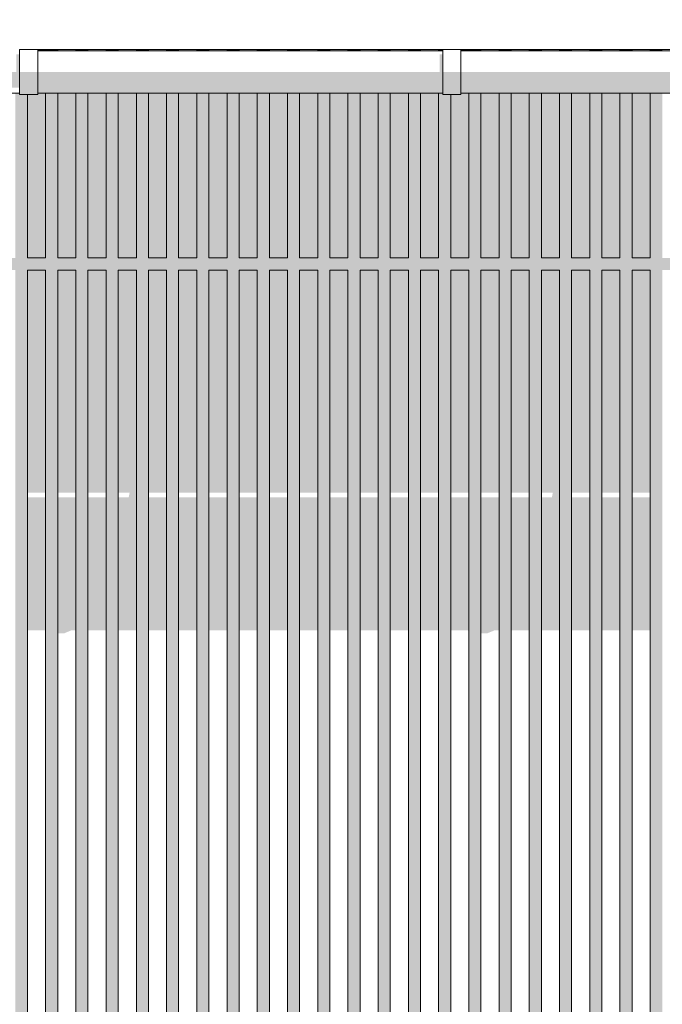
# Model space of a CAD drawing. Header units: metres. Extents: x -4 to 112, y -27 to 26.
# Tile 98 of 256: x 39.92 to 40.98, y 4.33 to 5.95. Entities that reach past the tile are written whole.
import ezdxf

# ---------------------------------------------------------------- set-up
doc = ezdxf.new("R2010")
doc.units = ezdxf.units.M
doc.header["$MEASUREMENT"] = 0
for name, color, linetype in [('30 Dachaufbau', 7, 'Continuous'), ('30 Dachentwässerung', 7, 'Continuous'), ('50 Sanitäreinrichtung', 7, 'Continuous'), ('94 Genehmigungsplanung Bemaßung', 7, 'Continuous')]:
    doc.layers.add(name, color=color, linetype=linetype)
doc.styles.add('ERSTELLTER_STIL_2', font='arial.ttf')
doc.dimstyles.new('ERSTELLTER_STIL__1', dxfattribs={"dimtxt": 0.25, "dimasz": 0.19, "dimexe": 0.18, "dimexo": 0.1, "dimgap": 0, "dimtad": 1, "dimtih": 1, "dimtoh": 1, "dimzin": 0, "dimdsep": 46, "dimtxsty": 'ERSTELLTER_STIL_2', "dimblk": 'ARROWHEAD_6', "dimblk1": 'ARROWHEAD_6', "dimblk2": 'ARROWHEAD_6', "dimcen": 0.09, "dimclrd": 7, "dimclre": 7, "dimclrt": 7, "dimazin": 0, "dimtfac": 1, "dimtdec": 4, "dimtmove": 0, "dimatfit": 3, "dimfxl": 1, "dimtolj": 1, "dimtzin": 0, "dimarcsym": 0})

# ---------------------------------------------------------------- blocks, each defined once
blk = doc.blocks.new('*D38', base_point=(27236.1321, 0))
at = {"layer": '94 Genehmigungsplanung Bemaßung', "color": 7, "linetype": 'Continuous', "lineweight": 13}
for p, q in [((17.3411, 9.2531), (17.3411, 9.6281)), ((58.1625, 9.2531), (58.1625, 9.6281)), ((17.4411, 9.5406), (17.2411, 9.3406)), ((58.0625, 9.3406), (58.2625, 9.5406)), ((17.1911, 9.4406), (17.3411, 9.4406)), ((17.3411, 9.4406), (58.1625, 9.4406)), ((58.1625, 9.4406), (58.3125, 9.4406))]:
    blk.add_line(p, q, dxfattribs=at)
at = {"layer": '94 Genehmigungsplanung Bemaßung', "color": 7, "lineweight": 13, "insert": (37.3228, 9.4906), "char_height": 0.25, "attachment_point": 7, "style": 'ERSTELLTER_STIL_2'}
blk.add_mtext('\\A1;{\\pql;\\fArial|b0|i0|c0|p0;\\W1.000000;40,82}', dxfattribs=at)
blk = doc.blocks.new('ARROWHEAD_6')
at = {"color": 0, "linetype": 'Continuous', "lineweight": 0}
for p, q in [((-0.5, -0.5), (0.5, 0.5)), ((0, 0), (-1, 0))]:
    blk.add_line(p, q, dxfattribs=at)

msp = doc.modelspace()

# ---------------------------------------------------------------- hatches: boundary and pattern name
at = {"layer": '30 Dachentwässerung', "linetype": 'Continuous', "lineweight": 0, "true_color": 0x000000}
for points in [[(39.9133, 5.8965), (39.9133, 5.8674), (39.9188, 5.8674), (39.9188, 5.8965)], [(40.6188, 5.8965), (40.6133, 5.8965), (40.6133, 5.8674), (40.6188, 5.8674)], [(39.2488, 5.8418), (39.9188, 5.8418), (39.9188, 5.8674), (39.2488, 5.8674)], [(39.9188, 5.8403), (39.9488, 5.8403), (39.9488, 5.8674), (39.9188, 5.8674)], [(39.9488, 5.8674), (39.9488, 5.8418), (40.6188, 5.8418), (40.6188, 5.8674)], [(40.6188, 5.8403), (40.6488, 5.8403), (40.6488, 5.8674), (40.6188, 5.8674)], [(40.6488, 5.8674), (40.6488, 5.8418), (41.3188, 5.8418), (41.3188, 5.8674)], [(39.9188, 5.8304), (39.9488, 5.8304), (39.9488, 5.8403), (39.9188, 5.8403)], [(40.6188, 5.8418), (39.9488, 5.8418), (39.9488, 5.8324), (40.6188, 5.8324)], [(40.6188, 5.8304), (40.6488, 5.8304), (40.6488, 5.8403), (40.6188, 5.8403)], [(40.6488, 5.8324), (41.3188, 5.8324), (41.3188, 5.8418), (40.6488, 5.8418)]]:
    msp.add_hatch(color=18, dxfattribs=at).paths.add_polyline_path(points)
at = {"layer": '50 Sanitäreinrichtung', "linetype": 'Continuous', "lineweight": 0, "true_color": 0x000000}
for points in [[(39.9618, 5.9044), (39.9488, 5.9044), (39.9488, 5.9024), (39.9618, 5.9024)], [(39.9618, 5.9044), (39.9618, 5.9024), (39.9818, 5.9024), (39.9818, 5.9044)], [(39.9818, 5.9044), (39.9818, 5.9024), (40.0118, 5.9024), (40.0118, 5.9044)], [(40.0318, 5.9044), (40.0118, 5.9044), (40.0118, 5.9024), (40.0318, 5.9024)], [(40.0318, 5.9044), (40.0318, 5.9024), (40.0618, 5.9024), (40.0618, 5.9044)], [(40.0618, 5.9044), (40.0618, 5.9024), (40.0818, 5.9024), (40.0818, 5.9044)], [(40.0818, 5.9044), (40.0818, 5.9024), (40.1118, 5.9024), (40.1118, 5.9044)], [(40.1118, 5.9024), (40.1318, 5.9024), (40.1318, 5.9044), (40.1118, 5.9044)], [(40.1318, 5.9044), (40.1318, 5.9024), (40.1618, 5.9024), (40.1618, 5.9044)], [(40.1818, 5.9044), (40.1618, 5.9044), (40.1618, 5.9024), (40.1818, 5.9024)], [(40.1818, 5.9044), (40.1818, 5.9024), (40.2118, 5.9024), (40.2118, 5.9044)], [(40.2118, 5.9044), (40.2118, 5.9024), (40.2318, 5.9024), (40.2318, 5.9044)], [(40.2318, 5.9044), (40.2318, 5.9024), (40.2618, 5.9024), (40.2618, 5.9044)], [(40.2618, 5.9044), (40.2618, 5.9024), (40.2818, 5.9024), (40.2818, 5.9044)], [(40.2818, 5.9044), (40.2818, 5.9024), (40.3118, 5.9024), (40.3118, 5.9044)], [(40.3118, 5.9024), (40.3318, 5.9024), (40.3318, 5.9044), (40.3118, 5.9044)], [(40.3318, 5.9044), (40.3318, 5.9024), (40.3618, 5.9024), (40.3618, 5.9044)], [(40.3618, 5.9024), (40.3818, 5.9024), (40.3818, 5.9044), (40.3618, 5.9044)], [(40.3818, 5.9044), (40.3818, 5.9024), (40.4118, 5.9024), (40.4118, 5.9044)], [(40.4118, 5.9044), (40.4118, 5.9024), (40.4318, 5.9024), (40.4318, 5.9044)], [(40.4318, 5.9044), (40.4318, 5.9024), (40.4618, 5.9024), (40.4618, 5.9044)], [(40.4618, 5.9044), (40.4618, 5.9024), (40.4818, 5.9024), (40.4818, 5.9044)], [(40.4818, 5.9044), (40.4818, 5.9024), (40.5118, 5.9024), (40.5118, 5.9044)], [(40.5318, 5.9044), (40.5118, 5.9044), (40.5118, 5.9024), (40.5318, 5.9024)], [(40.5318, 5.9044), (40.5318, 5.9024), (40.5618, 5.9024), (40.5618, 5.9044)], [(40.5818, 5.9044), (40.5618, 5.9044), (40.5618, 5.9024), (40.5818, 5.9024)], [(40.5818, 5.9044), (40.5818, 5.9024), (40.6118, 5.9024), (40.6118, 5.9044)], [(40.6118, 5.9044), (40.6118, 5.9024), (40.6188, 5.9024), (40.6188, 5.9044)], [(40.6488, 5.9044), (40.6488, 5.9024), (40.6618, 5.9024), (40.6618, 5.9044)], [(40.6618, 5.9044), (40.6618, 5.9024), (40.6818, 5.9024), (40.6818, 5.9044)], [(40.6818, 5.9044), (40.6818, 5.9024), (40.7118, 5.9024), (40.7118, 5.9044)], [(40.7118, 5.9044), (40.7118, 5.9024), (40.7318, 5.9024), (40.7318, 5.9044)], [(40.7318, 5.9044), (40.7318, 5.9024), (40.7618, 5.9024), (40.7618, 5.9044)], [(40.7818, 5.9044), (40.7618, 5.9044), (40.7618, 5.9024), (40.7818, 5.9024)], [(40.7818, 5.9044), (40.7818, 5.9024), (40.8118, 5.9024), (40.8118, 5.9044)], [(40.8118, 5.9024), (40.8318, 5.9024), (40.8318, 5.9044), (40.8118, 5.9044)], [(40.8318, 5.9044), (40.8318, 5.9024), (40.8618, 5.9024), (40.8618, 5.9044)], [(40.8818, 5.9044), (40.8618, 5.9044), (40.8618, 5.9024), (40.8818, 5.9024)], [(40.8818, 5.9044), (40.8818, 5.9024), (40.9118, 5.9024), (40.9118, 5.9044)], [(40.9118, 5.9044), (40.9118, 5.9024), (40.9318, 5.9024), (40.9318, 5.9044)], [(40.9318, 5.9044), (40.9318, 5.9024), (40.9618, 5.9024), (40.9618, 5.9044)], [(40.9618, 5.9024), (40.9818, 5.9024), (40.9818, 5.9044), (40.9618, 5.9044)], [(39.3618, 5.8324), (39.3618, 5.755), (39.3761, 5.755), (39.3761, 4.3365), (39.3818, 4.3365), (39.3818, 5.54), (39.4118, 5.54), (39.4118, 4.3365), (39.4318, 4.3365), (39.4318, 5.54), (39.4618, 5.54), (39.4618, 4.3365), (39.4818, 4.3365), (39.4818, 5.54), (39.5118, 5.54), (39.5118, 3.36), (39.5118, 3.35), (39.5548, 3.35), (39.5618, 3.36), (39.5318, 3.36), (39.5318, 5.54), (39.5618, 5.54), (39.5618, 3.36), (39.5618, 3.35), (39.6048, 3.35), (39.6118, 3.36), (39.5818, 3.36), (39.5818, 5.54), (39.6118, 5.54), (39.6118, 3.36), (39.6118, 3.35), (39.6548, 3.35), (39.6618, 3.36), (39.6318, 3.36), (39.6318, 5.54), (39.6618, 5.54), (39.6618, 3.36), (39.6618, 3.35), (39.7048, 3.35), (39.7118, 3.36), (39.6818, 3.36), (39.6818, 5.54), (39.7118, 5.54), (39.7118, 3.36), (39.7118, 3.35), (39.7548, 3.35), (39.7618, 3.36), (39.7318, 3.36), (39.7318, 5.54), (39.7618, 5.54), (39.7618, 3.36), (39.7618, 3.35), (39.8048, 3.35), (39.8118, 3.36), (39.7818, 3.36), (39.7818, 5.54), (39.8118, 5.54), (39.8118, 3.36), (39.8118, 3.35), (39.8548, 3.35), (39.8618, 3.36), (39.8318, 3.36), (39.8318, 5.54), (39.8618, 5.54), (39.8618, 3.36), (39.8618, 3.35), (39.9048, 3.35), (39.9118, 3.36), (39.8818, 3.36), (39.8818, 5.54), (39.9118, 5.54), (39.9118, 3.36), (39.9118, 3.35), (39.9548, 3.35), (39.9618, 3.36), (39.9318, 3.36), (39.9318, 5.54), (39.9618, 5.54), (39.9618, 3.36), (39.9618, 3.35), (40.0048, 3.35), (40.0118, 3.36), (39.9818, 3.36), (39.9818, 5.54), (40.0118, 5.54), (40.0118, 3.36), (40.0118, 3.35), (40.0548, 3.35), (40.0618, 3.36), (40.0318, 3.36), (40.0318, 5.54), (40.0618, 5.54), (40.0618, 3.36), (40.0618, 3.35), (40.1048, 3.35), (40.1118, 3.36), (40.0818, 3.36), (40.0818, 5.54), (40.1118, 5.54), (40.1118, 3.36), (40.1118, 3.35), (40.1548, 3.35), (40.1618, 3.36), (40.1318, 3.36), (40.1318, 5.54), (40.1618, 5.54), (40.1618, 3.36), (40.1618, 3.35), (40.2048, 3.35), (40.2118, 3.36), (40.1818, 3.36), (40.1818, 5.54), (40.2118, 5.54), (40.2118, 3.36), (40.2118, 3.35), (40.2548, 3.35), (40.2618, 3.36), (40.2318, 3.36), (40.2318, 5.54), (40.2618, 5.54), (40.2618, 3.36), (40.2618, 3.35), (40.3048, 3.35), (40.3118, 3.36), (40.2818, 3.36), (40.2818, 5.54), (40.3118, 5.54), (40.3118, 3.36), (40.3118, 3.35), (40.3548, 3.35), (40.3618, 3.36), (40.3318, 3.36), (40.3318, 5.54), (40.3618, 5.54), (40.3618, 3.36), (40.3618, 3.35), (40.4048, 3.35), (40.4118, 3.36), (40.3818, 3.36), (40.3818, 5.54), (40.4118, 5.54), (40.4118, 3.36), (40.4118, 3.35), (40.4548, 3.35), (40.4618, 3.36), (40.4318, 3.36), (40.4318, 5.54), (40.4618, 5.54), (40.4618, 3.36), (40.4618, 3.35), (40.5048, 3.35), (40.5118, 3.36), (40.4818, 3.36), (40.4818, 5.54), (40.5118, 5.54), (40.5118, 3.36), (40.5118, 3.35), (40.5548, 3.35), (40.5618, 3.36), (40.5318, 3.36), (40.5318, 5.54), (40.5618, 5.54), (40.5618, 3.36), (40.5618, 3.35), (40.6048, 3.35), (40.6118, 3.36), (40.5818, 3.36), (40.5818, 5.54), (40.6118, 5.54), (40.6118, 3.36), (40.6118, 3.35), (40.6548, 3.35), (40.6618, 3.36), (40.6318, 3.36), (40.6318, 5.54), (40.6618, 5.54), (40.6618, 3.36), (40.6618, 3.35), (40.7048, 3.35), (40.7118, 3.36), (40.6818, 3.36), (40.6818, 5.54), (40.7118, 5.54), (40.7118, 3.36), (40.7118, 3.35), (40.7548, 3.35), (40.7618, 3.36), (40.7318, 3.36), (40.7318, 5.54), (40.7618, 5.54), (40.7618, 3.36), (40.7618, 3.35), (40.8048, 3.35), (40.8118, 3.36), (40.7818, 3.36), (40.7818, 5.54), (40.8118, 5.54), (40.8118, 3.36), (40.8118, 3.35), (40.8548, 3.35), (40.8618, 3.36), (40.8318, 3.36), (40.8318, 5.54), (40.8618, 5.54), (40.8618, 3.36), (40.8618, 3.35), (40.9048, 3.35), (40.9118, 3.36), (40.8818, 3.36), (40.8818, 5.54), (40.9118, 5.54), (40.9118, 3.36), (40.9118, 3.35), (40.9548, 3.35), (40.9618, 3.36), (40.9318, 3.36), (40.9318, 5.54), (40.9618, 5.54), (40.9618, 3.36), (40.9618, 3.35), (41.0048, 3.35), (41.0118, 3.36), (40.9818, 3.36), (40.9818, 5.54), (41.0118, 5.54), (41.0118, 4.3365), (41.0318, 4.3365), (41.0318, 5.54), (41.0618, 5.54), (41.0618, 4.3365), (41.0818, 4.3365), (41.0818, 5.54), (41.1118, 5.54), (41.1118, 5.1433), (41.1161, 5.1433), (41.1161, 5.755), (41.1318, 5.755), (41.1318, 5.8324), (41.1118, 5.8324), (41.1118, 5.56), (41.0818, 5.56), (41.0818, 5.8324), (41.0618, 5.8324), (41.0618, 5.56), (41.0318, 5.56), (41.0318, 5.8324), (41.0118, 5.8324), (41.0118, 5.56), (40.9818, 5.56), (40.9818, 5.8324), (40.9618, 5.8324), (40.9618, 5.56), (40.9318, 5.56), (40.9318, 5.8324), (40.9118, 5.8324), (40.9118, 5.56), (40.8818, 5.56), (40.8818, 5.8324), (40.8618, 5.8324), (40.8618, 5.56), (40.8318, 5.56), (40.8318, 5.8324), (40.8118, 5.8324), (40.8118, 5.56), (40.7818, 5.56), (40.7818, 5.8324), (40.7618, 5.8324), (40.7618, 5.56), (40.7318, 5.56), (40.7318, 5.8324), (40.7118, 5.8324), (40.7118, 5.56), (40.6818, 5.56), (40.6818, 5.8324), (40.6618, 5.8324), (40.6618, 5.56), (40.6318, 5.56), (40.6318, 5.8304), (40.6188, 5.8304), (40.6188, 5.8324), (40.6118, 5.8324), (40.6118, 5.56), (40.5818, 5.56), (40.5818, 5.8324), (40.5618, 5.8324), (40.5618, 5.56), (40.5318, 5.56), (40.5318, 5.8324), (40.5118, 5.8324), (40.5118, 5.56), (40.4818, 5.56), (40.4818, 5.8324), (40.4618, 5.8324), (40.4618, 5.56), (40.4318, 5.56), (40.4318, 5.8324), (40.4118, 5.8324), (40.4118, 5.56), (40.3818, 5.56), (40.3818, 5.8324), (40.3618, 5.8324), (40.3618, 5.56), (40.3318, 5.56), (40.3318, 5.8324), (40.3118, 5.8324), (40.3118, 5.56), (40.2818, 5.56), (40.2818, 5.8324), (40.2618, 5.8324), (40.2618, 5.56), (40.2318, 5.56), (40.2318, 5.8324), (40.2118, 5.8324), (40.2118, 5.56), (40.1818, 5.56), (40.1818, 5.8324), (40.1618, 5.8324), (40.1618, 5.56), (40.1318, 5.56), (40.1318, 5.8324), (40.1118, 5.8324), (40.1118, 5.56), (40.0818, 5.56), (40.0818, 5.8324), (40.0618, 5.8324), (40.0618, 5.56), (40.0318, 5.56), (40.0318, 5.8324), (40.0118, 5.8324), (40.0118, 5.56), (39.9818, 5.56), (39.9818, 5.8324), (39.9618, 5.8324), (39.9618, 5.56), (39.9318, 5.56), (39.9318, 5.8304), (39.9188, 5.8304), (39.9188, 5.8324), (39.9118, 5.8324), (39.9118, 5.56), (39.8818, 5.56), (39.8818, 5.8324), (39.8618, 5.8324), (39.8618, 5.56), (39.8318, 5.56), (39.8318, 5.8324), (39.8118, 5.8324), (39.8118, 5.56), (39.7818, 5.56), (39.7818, 5.8324), (39.7618, 5.8324), (39.7618, 5.56), (39.7318, 5.56), (39.7318, 5.8324), (39.7118, 5.8324), (39.7118, 5.56), (39.6818, 5.56), (39.6818, 5.8324), (39.6618, 5.8324), (39.6618, 5.56), (39.6318, 5.56), (39.6318, 5.8324), (39.6118, 5.8324), (39.6118, 5.56), (39.5818, 5.56), (39.5818, 5.8324), (39.5618, 5.8324), (39.5618, 5.56), (39.5318, 5.56), (39.5318, 5.8324), (39.5118, 5.8324), (39.5118, 5.56), (39.4818, 5.56), (39.4818, 5.8324), (39.4618, 5.8324), (39.4618, 5.56), (39.4318, 5.56), (39.4318, 5.8324), (39.4118, 5.8324), (39.4118, 5.56), (39.3818, 5.56), (39.3818, 5.8324)], [(39.9488, 5.8304), (39.9318, 5.8304), (39.9318, 5.56), (39.9618, 5.56), (39.9618, 5.8324), (39.9488, 5.8324)], [(39.9818, 5.56), (40.0118, 5.56), (40.0118, 5.8324), (39.9818, 5.8324)], [(40.0318, 5.56), (40.0618, 5.56), (40.0618, 5.8324), (40.0318, 5.8324)], [(40.0818, 5.56), (40.1118, 5.56), (40.1118, 5.8324), (40.0818, 5.8324)], [(40.1318, 5.56), (40.1618, 5.56), (40.1618, 5.8324), (40.1318, 5.8324)], [(40.1818, 5.56), (40.2118, 5.56), (40.2118, 5.8324), (40.1818, 5.8324)], [(40.2318, 5.56), (40.2618, 5.56), (40.2618, 5.8324), (40.2318, 5.8324)], [(40.2818, 5.56), (40.3118, 5.56), (40.3118, 5.8324), (40.2818, 5.8324)], [(40.3318, 5.56), (40.3618, 5.56), (40.3618, 5.8324), (40.3318, 5.8324)], [(40.3818, 5.56), (40.4118, 5.56), (40.4118, 5.8324), (40.3818, 5.8324)], [(40.4318, 5.56), (40.4618, 5.56), (40.4618, 5.8324), (40.4318, 5.8324)], [(40.4818, 5.56), (40.5118, 5.56), (40.5118, 5.8324), (40.4818, 5.8324)], [(40.5318, 5.56), (40.5618, 5.56), (40.5618, 5.8324), (40.5318, 5.8324)], [(40.5818, 5.56), (40.6118, 5.56), (40.6118, 5.8324), (40.5818, 5.8324)], [(40.6488, 5.8304), (40.6318, 5.8304), (40.6318, 5.56), (40.6618, 5.56), (40.6618, 5.8324), (40.6488, 5.8324)], [(40.6818, 5.56), (40.7118, 5.56), (40.7118, 5.8324), (40.6818, 5.8324)], [(40.7318, 5.56), (40.7618, 5.56), (40.7618, 5.8324), (40.7318, 5.8324)], [(40.7818, 5.56), (40.8118, 5.56), (40.8118, 5.8324), (40.7818, 5.8324)], [(40.8318, 5.56), (40.8618, 5.56), (40.8618, 5.8324), (40.8318, 5.8324)], [(40.8818, 5.56), (40.9118, 5.56), (40.9118, 5.8324), (40.8818, 5.8324)], [(40.9318, 5.56), (40.9618, 5.56), (40.9618, 5.8324), (40.9318, 5.8324)], [(39.9618, 5.54), (39.9318, 5.54), (39.9318, 5.1716), (39.9618, 5.1716)], [(39.9818, 5.1716), (40.0118, 5.1716), (40.0118, 5.54), (39.9818, 5.54)], [(40.0618, 5.54), (40.0318, 5.54), (40.0318, 5.1716), (40.0618, 5.1716)], [(40.1118, 5.54), (40.0818, 5.54), (40.0818, 5.1716), (40.1007, 5.1716), (40.0992, 5.164), (40.0818, 5.164), (40.0818, 4.9442), (40.1118, 4.9442)], [(40.1618, 5.54), (40.1318, 5.54), (40.1318, 5.1716), (40.1618, 5.1716)], [(40.2118, 5.54), (40.1818, 5.54), (40.1818, 5.1716), (40.2118, 5.1716)], [(40.2618, 5.54), (40.2318, 5.54), (40.2318, 5.1716), (40.2618, 5.1716)], [(40.3118, 5.54), (40.2818, 5.54), (40.2818, 5.1716), (40.3118, 5.1716)], [(40.3618, 5.54), (40.3318, 5.54), (40.3318, 5.1716), (40.3618, 5.1716)], [(40.4118, 5.54), (40.3818, 5.54), (40.3818, 5.1716), (40.4118, 5.1716)], [(40.4618, 5.54), (40.4318, 5.54), (40.4318, 5.1716), (40.4618, 5.1716)], [(40.5118, 5.54), (40.4818, 5.54), (40.4818, 5.1716), (40.5118, 5.1716)], [(40.5318, 5.1716), (40.5618, 5.1716), (40.5618, 5.54), (40.5318, 5.54)], [(40.6118, 5.54), (40.5818, 5.54), (40.5818, 5.1716), (40.6118, 5.1716)], [(40.6618, 5.54), (40.6318, 5.54), (40.6318, 5.1716), (40.6618, 5.1716)], [(40.7118, 5.54), (40.6818, 5.54), (40.6818, 5.1716), (40.7118, 5.1716)], [(40.7618, 5.54), (40.7318, 5.54), (40.7318, 5.1716), (40.7618, 5.1716)], [(40.7992, 5.164), (40.7818, 5.164), (40.7818, 4.9442), (40.8118, 4.9442), (40.8118, 5.54), (40.7818, 5.54), (40.7818, 5.1716), (40.8007, 5.1716)], [(40.8618, 5.54), (40.8318, 5.54), (40.8318, 5.1716), (40.8618, 5.1716)], [(40.9118, 5.54), (40.8818, 5.54), (40.8818, 5.1716), (40.9118, 5.1716)], [(40.9618, 5.54), (40.9318, 5.54), (40.9318, 5.1716), (40.9618, 5.1716)], [(39.9318, 4.9442), (39.9605, 4.9442), (39.9618, 4.9411), (39.9618, 5.164), (39.9318, 5.164)], [(40.0118, 5.164), (39.9818, 5.164), (39.9818, 4.9393), (39.9926, 4.9393), (40.0044, 4.9442), (40.0118, 4.9442)], [(40.0318, 4.9442), (40.0618, 4.9442), (40.0618, 5.164), (40.0318, 5.164)], [(40.1618, 5.164), (40.1318, 5.164), (40.1318, 4.9442), (40.1618, 4.9442)], [(40.2118, 5.164), (40.1818, 5.164), (40.1818, 4.9442), (40.2118, 4.9442)], [(40.2618, 5.164), (40.2318, 5.164), (40.2318, 4.9442), (40.2618, 4.9442)], [(40.3118, 5.164), (40.2818, 5.164), (40.2818, 4.9442), (40.3118, 4.9442)], [(40.3318, 4.9442), (40.3618, 4.9442), (40.3618, 5.164), (40.3318, 5.164)], [(40.4118, 5.164), (40.3818, 5.164), (40.3818, 4.9442), (40.4118, 4.9442)], [(40.4618, 5.164), (40.4318, 5.164), (40.4318, 4.9442), (40.4618, 4.9442)], [(40.5118, 5.164), (40.4818, 5.164), (40.4818, 4.9442), (40.5118, 4.9442)], [(40.5318, 4.9442), (40.5618, 4.9442), (40.5618, 5.164), (40.5318, 5.164)], [(40.5818, 4.9442), (40.6118, 4.9442), (40.6118, 5.164), (40.5818, 5.164)], [(40.6618, 5.164), (40.6318, 5.164), (40.6318, 4.9442), (40.6605, 4.9442), (40.6618, 4.9411)], [(40.6818, 4.9393), (40.6926, 4.9393), (40.7044, 4.9442), (40.7118, 4.9442), (40.7118, 5.164), (40.6818, 5.164)], [(40.7318, 4.9442), (40.7618, 4.9442), (40.7618, 5.164), (40.7318, 5.164)], [(40.8618, 5.164), (40.8318, 5.164), (40.8318, 4.9442), (40.8618, 4.9442)], [(40.9118, 5.164), (40.8818, 5.164), (40.8818, 4.9442), (40.9118, 4.9442)], [(40.9618, 5.164), (40.9318, 5.164), (40.9318, 4.9442), (40.9618, 4.9442)]]:
    msp.add_hatch(color=18, dxfattribs=at).paths.add_polyline_path(points)

# ---------------------------------------------------------------- linework, layer by layer
at = {"layer": '30 Dachaufbau', "color": 7, "linetype": 'Continuous', "lineweight": 13}
for p, q in [((40.6188, 5.9044), (39.9488, 5.9044)), ((41.3188, 5.9044), (40.6488, 5.9044))]:
    msp.add_line(p, q, dxfattribs=at)
at = {"layer": '30 Dachentwässerung', "color": 7, "linetype": 'Continuous', "lineweight": 13}
for p, q in [((39.9188, 5.8674), (39.9188, 5.9044)), ((39.9188, 5.9044), (39.9488, 5.9044)), ((39.9488, 5.8674), (39.9488, 5.9044)), ((40.6188, 5.9024), (39.9488, 5.9024)), ((40.6188, 5.8674), (40.6188, 5.9044)), ((40.6188, 5.9044), (40.6488, 5.9044)), ((40.6488, 5.8674), (40.6488, 5.9044)), ((41.3188, 5.9024), (40.6488, 5.9024)), ((39.9188, 5.8403), (39.9188, 5.8674)), ((39.9488, 5.8403), (39.9488, 5.8674)), ((40.6188, 5.8403), (40.6188, 5.8674)), ((40.6488, 5.8403), (40.6488, 5.8674)), ((39.9188, 5.8324), (39.2488, 5.8324)), ((39.9188, 5.8304), (39.9188, 5.8403)), ((39.9188, 5.8304), (39.9488, 5.8304)), ((39.9488, 5.8304), (39.9488, 5.8403)), ((40.6188, 5.8324), (39.9488, 5.8324)), ((40.6188, 5.8304), (40.6188, 5.8403)), ((40.6188, 5.8304), (40.6488, 5.8304)), ((40.6488, 5.8304), (40.6488, 5.8403)), ((41.3188, 5.8324), (40.6488, 5.8324))]:
    msp.add_line(p, q, dxfattribs=at)
at = {"layer": '50 Sanitäreinrichtung', "color": 251, "linetype": 'Continuous', "lineweight": 18, "true_color": 0x5f5f5f}
for p, q in [((39.9618, 5.9024), (39.9618, 5.9044)), ((39.9818, 5.9024), (39.9818, 5.9044)), ((40.0118, 5.9024), (40.0118, 5.9044)), ((40.0318, 5.9024), (40.0318, 5.9044)), ((40.0618, 5.9024), (40.0618, 5.9044)), ((40.0818, 5.9024), (40.0818, 5.9044)), ((40.1118, 5.9024), (40.1118, 5.9044)), ((40.1318, 5.9024), (40.1318, 5.9044)), ((40.1618, 5.9024), (40.1618, 5.9044)), ((40.1818, 5.9024), (40.1818, 5.9044)), ((40.2118, 5.9024), (40.2118, 5.9044)), ((40.2318, 5.9024), (40.2318, 5.9044)), ((40.2618, 5.9024), (40.2618, 5.9044)), ((40.2818, 5.9024), (40.2818, 5.9044)), ((40.3118, 5.9024), (40.3118, 5.9044)), ((40.3318, 5.9024), (40.3318, 5.9044)), ((40.3618, 5.9024), (40.3618, 5.9044)), ((40.3818, 5.9024), (40.3818, 5.9044)), ((40.4118, 5.9024), (40.4118, 5.9044)), ((40.4318, 5.9024), (40.4318, 5.9044)), ((40.4618, 5.9024), (40.4618, 5.9044)), ((40.4818, 5.9024), (40.4818, 5.9044)), ((40.5118, 5.9024), (40.5118, 5.9044)), ((40.5318, 5.9024), (40.5318, 5.9044)), ((40.5618, 5.9024), (40.5618, 5.9044)), ((40.5818, 5.9024), (40.5818, 5.9044)), ((40.6118, 5.9024), (40.6118, 5.9044)), ((40.6618, 5.9024), (40.6618, 5.9044)), ((40.6818, 5.9024), (40.6818, 5.9044)), ((40.7118, 5.9024), (40.7118, 5.9044)), ((40.7318, 5.9024), (40.7318, 5.9044)), ((40.7618, 5.9024), (40.7618, 5.9044)), ((40.7818, 5.9024), (40.7818, 5.9044)), ((40.8118, 5.9024), (40.8118, 5.9044)), ((40.8318, 5.9024), (40.8318, 5.9044)), ((40.8618, 5.9024), (40.8618, 5.9044)), ((40.8818, 5.9024), (40.8818, 5.9044)), ((40.9118, 5.9024), (40.9118, 5.9044)), ((40.9318, 5.9024), (40.9318, 5.9044)), ((40.9618, 5.9024), (40.9618, 5.9044)), ((39.9318, 5.56), (39.9318, 5.8304)), ((39.9618, 5.56), (39.9618, 5.8324)), ((39.9818, 5.56), (39.9818, 5.8324)), ((40.0118, 5.56), (40.0118, 5.8324)), ((40.0318, 5.56), (40.0318, 5.8324)), ((40.0618, 5.56), (40.0618, 5.8324)), ((40.0818, 5.56), (40.0818, 5.8324)), ((40.1118, 5.56), (40.1118, 5.8324)), ((40.1318, 5.56), (40.1318, 5.8324)), ((40.1618, 5.56), (40.1618, 5.8324)), ((40.1818, 5.56), (40.1818, 5.8324)), ((40.2118, 5.56), (40.2118, 5.8324)), ((40.2318, 5.56), (40.2318, 5.8324)), ((40.2618, 5.56), (40.2618, 5.8324)), ((40.2818, 5.56), (40.2818, 5.8324)), ((40.3118, 5.56), (40.3118, 5.8324)), ((40.3318, 5.56), (40.3318, 5.8324)), ((40.3618, 5.56), (40.3618, 5.8324)), ((40.3818, 5.56), (40.3818, 5.8324)), ((40.4118, 5.56), (40.4118, 5.8324)), ((40.4318, 5.56), (40.4318, 5.8324)), ((40.4618, 5.56), (40.4618, 5.8324)), ((40.4818, 5.56), (40.4818, 5.8324)), ((40.5118, 5.56), (40.5118, 5.8324)), ((40.5318, 5.56), (40.5318, 5.8324)), ((40.5618, 5.56), (40.5618, 5.8324)), ((40.5818, 5.56), (40.5818, 5.8324)), ((40.6118, 5.56), (40.6118, 5.8324)), ((40.6318, 5.56), (40.6318, 5.8304)), ((40.6618, 5.56), (40.6618, 5.8324)), ((40.6818, 5.56), (40.6818, 5.8324)), ((40.7118, 5.56), (40.7118, 5.8324)), ((40.7318, 5.56), (40.7318, 5.8324)), ((40.7618, 5.56), (40.7618, 5.8324)), ((40.7818, 5.56), (40.7818, 5.8324)), ((40.8118, 5.56), (40.8118, 5.8324)), ((40.8318, 5.56), (40.8318, 5.8324)), ((40.8618, 5.56), (40.8618, 5.8324)), ((40.8818, 5.56), (40.8818, 5.8324)), ((40.9118, 5.56), (40.9118, 5.8324)), ((40.9318, 5.56), (40.9318, 5.8324)), ((40.9618, 5.56), (40.9618, 5.8324)), ((39.9618, 5.56), (39.9318, 5.56)), ((40.0118, 5.56), (39.9818, 5.56)), ((40.0618, 5.56), (40.0318, 5.56)), ((40.1118, 5.56), (40.0818, 5.56)), ((40.1618, 5.56), (40.1318, 5.56)), ((40.2118, 5.56), (40.1818, 5.56)), ((40.2618, 5.56), (40.2318, 5.56)), ((40.3118, 5.56), (40.2818, 5.56)), ((40.3618, 5.56), (40.3318, 5.56)), ((40.4118, 5.56), (40.3818, 5.56)), ((40.4618, 5.56), (40.4318, 5.56)), ((40.5118, 5.56), (40.4818, 5.56)), ((40.5618, 5.56), (40.5318, 5.56)), ((40.6118, 5.56), (40.5818, 5.56)), ((40.6618, 5.56), (40.6318, 5.56)), ((40.7118, 5.56), (40.6818, 5.56)), ((40.7618, 5.56), (40.7318, 5.56)), ((40.8118, 5.56), (40.7818, 5.56)), ((40.8618, 5.56), (40.8318, 5.56)), ((40.9118, 5.56), (40.8818, 5.56)), ((40.9618, 5.56), (40.9318, 5.56)), ((39.9318, 3.36), (39.9318, 5.54)), ((39.9618, 5.54), (39.9318, 5.54)), ((39.9618, 3.36), (39.9618, 5.54)), ((39.9818, 3.36), (39.9818, 5.54)), ((40.0118, 5.54), (39.9818, 5.54)), ((40.0118, 3.36), (40.0118, 5.54)), ((40.0318, 3.36), (40.0318, 5.54)), ((40.0618, 5.54), (40.0318, 5.54)), ((40.0618, 3.36), (40.0618, 5.54)), ((40.0818, 3.36), (40.0818, 5.54)), ((40.1118, 5.54), (40.0818, 5.54)), ((40.1118, 3.36), (40.1118, 5.54)), ((40.1318, 3.36), (40.1318, 5.54)), ((40.1618, 5.54), (40.1318, 5.54)), ((40.1618, 3.36), (40.1618, 5.54)), ((40.1818, 3.36), (40.1818, 5.54)), ((40.2118, 5.54), (40.1818, 5.54)), ((40.2118, 3.36), (40.2118, 5.54)), ((40.2318, 3.36), (40.2318, 5.54)), ((40.2618, 5.54), (40.2318, 5.54)), ((40.2618, 3.36), (40.2618, 5.54)), ((40.2818, 3.36), (40.2818, 5.54)), ((40.3118, 5.54), (40.2818, 5.54)), ((40.3118, 3.36), (40.3118, 5.54)), ((40.3318, 3.36), (40.3318, 5.54)), ((40.3618, 5.54), (40.3318, 5.54)), ((40.3618, 3.36), (40.3618, 5.54)), ((40.3818, 3.36), (40.3818, 5.54)), ((40.4118, 5.54), (40.3818, 5.54)), ((40.4118, 3.36), (40.4118, 5.54)), ((40.4318, 3.36), (40.4318, 5.54)), ((40.4618, 5.54), (40.4318, 5.54)), ((40.4618, 3.36), (40.4618, 5.54)), ((40.4818, 3.36), (40.4818, 5.54)), ((40.5118, 5.54), (40.4818, 5.54)), ((40.5118, 3.36), (40.5118, 5.54)), ((40.5318, 3.36), (40.5318, 5.54)), ((40.5618, 5.54), (40.5318, 5.54)), ((40.5618, 3.36), (40.5618, 5.54)), ((40.5818, 3.36), (40.5818, 5.54)), ((40.6118, 5.54), (40.5818, 5.54)), ((40.6118, 3.36), (40.6118, 5.54)), ((40.6318, 3.36), (40.6318, 5.54)), ((40.6618, 5.54), (40.6318, 5.54)), ((40.6618, 3.36), (40.6618, 5.54)), ((40.6818, 3.36), (40.6818, 5.54)), ((40.7118, 5.54), (40.6818, 5.54)), ((40.7118, 3.36), (40.7118, 5.54)), ((40.7318, 3.36), (40.7318, 5.54)), ((40.7618, 5.54), (40.7318, 5.54)), ((40.7618, 3.36), (40.7618, 5.54)), ((40.7818, 3.36), (40.7818, 5.54)), ((40.8118, 5.54), (40.7818, 5.54)), ((40.8118, 3.36), (40.8118, 5.54)), ((40.8318, 3.36), (40.8318, 5.54)), ((40.8618, 5.54), (40.8318, 5.54)), ((40.8618, 3.36), (40.8618, 5.54)), ((40.8818, 3.36), (40.8818, 5.54)), ((40.9118, 5.54), (40.8818, 5.54)), ((40.9118, 3.36), (40.9118, 5.54)), ((40.9318, 3.36), (40.9318, 5.54)), ((40.9618, 5.54), (40.9318, 5.54)), ((40.9618, 3.36), (40.9618, 5.54))]:
    msp.add_line(p, q, dxfattribs=at)

# ---------------------------------------------------------------- dimensions: what is measured, and where the dimension line sits
at = {"layer": '94 Genehmigungsplanung Bemaßung', "color": 7, "linetype": 'Continuous', "lineweight": 13}
dim = msp.add_linear_dim(base=(58.1625, 9.4406), p1=(17.3411, 1.2), p2=(58.1625, -0.1), dimstyle='ERSTELLTER_STIL__1', dxfattribs=at)
dim.commit()
dim.dimension.update_dxf_attribs({"geometry": '*D38', "text_midpoint": (37.7416, 9.6156), "dimtype": 160})

doc.saveas('drawing.dxf')
